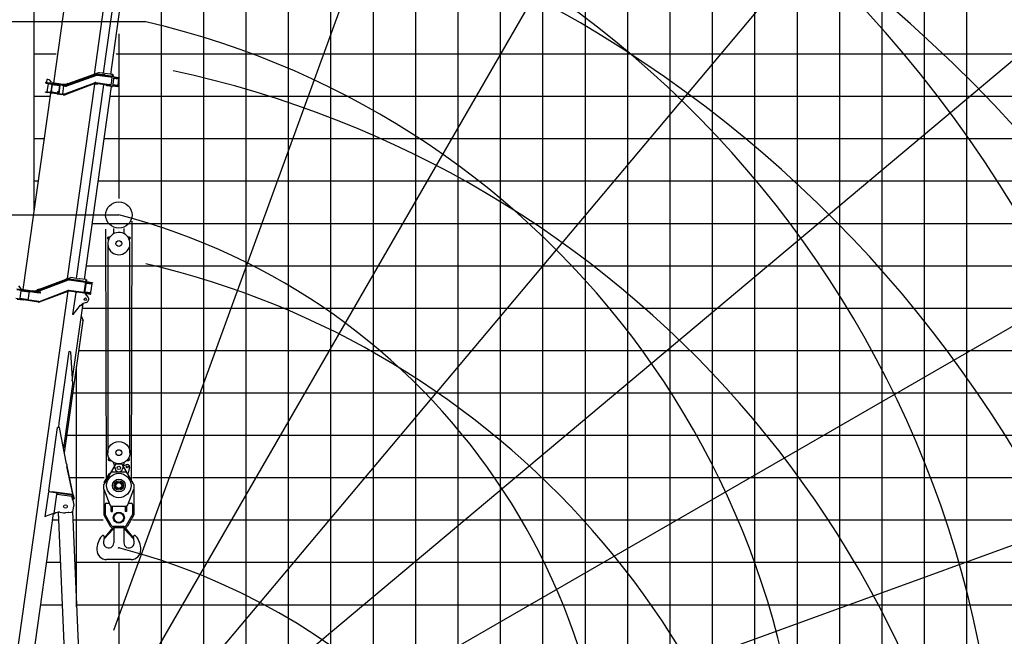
# Model space of a CAD drawing. Extents: x -28185 to 52541, y -37549 to 51651.
# Tile 4 of 8: x -15243 to 7981, y -8580 to 5974. Entities that reach past the tile are written whole.
import ezdxf

# ---------------------------------------------------------------- set-up
doc = ezdxf.new("R2010")
doc.units = 0
doc.layers.get('0').update_dxf_attribs({"linetype": 'CONTINUOUS'})

msp = doc.modelspace()

# ---------------------------------------------------------------- linework, layer by layer
at = {"color": 151, "linetype": 'Continuous'}
for p, q in [((-14900.754169, 1475.449277), (-14900.754169, 27166.986031)), ((-2003.59983, 21840.828338), (-13026.98927, -8445.685233)), ((3932.544222, 18732.240839), (-12182.531462, -9179.889013)), ((9238.675558, 14640.067327), (-11478.396015, -10049.577148)), ((-13481.563186, 4682.825349), (-12197.461226, 13819.685555)), ((-13267.981796, 4707.999399), (-11985.501671, 13833.319653)), ((-13094.684884, 4683.644107), (-11814.292355, 13794.110339)), ((-14435.319664, 4478.225284), (-13145.185018, 13658.010282)), ((13753.565253, 9688.661806), (-10935.977727, -11028.324602)), ((17340.031412, 4028.486328), (-10571.757703, -12086.392631)), ((-12595.230945, 1217.637921), (-12616.720085, -4879.648788)), ((-13192.798992, -4855.971477), (-13213.550909, 1030.392923)), ((-13167.060932, 689.909944), (-13167.217204, -4245.606749)), ((-12642.220038, -4245.624068), (-12642.050684, 689.892625)), ((19889.107279, -2168.462664), (-10396.802585, -13191.632373)), ((-14601.538549, -4780.749948), (-14601.479331, -4780.758271)), ((-14454.55423, -5833.013969), (-14316.86799, -5833.013969))]:
    msp.add_line(p, q, dxfattribs=at)
at = {"color": 10, "linetype": 'Continuous'}
for p, q in [((-4900.754169, -17833.013969), (-4900.754169, 27166.986031)), ((99.245831, -17833.013969), (99.245831, 22166.986031)), ((5099.245831, -17833.013969), (5099.245831, 19166.986031)), ((-9900.754169, -15646.165855), (-9900.754169, 18121.171891)), ((-14900.754169, 2166.986031), (-14803.565017, 2166.986031)), ((-13388.79683, 2166.986031), (25099.245831, 2166.986031)), ((-14859.502037, -441.974627), (-14093.142025, -154.594321)), ((-14841.790617, -448.149574), (-14088.928592, -165.829618)), ((-14158.467642, -155.40074), (-14780.853182, -392.302748)), ((-14159.491499, -155.256846), (-14136.036087, -146.435843)), ((-14158.467642, -155.40074), (-14159.491499, -155.256846)), ((-14136.036087, -146.435843), (-14055.006519, -115.961324)), ((-14074.243527, -164.20768), (-13694.727409, -217.545192)), ((-13754.052211, -197.090209), (-14072.549357, -152.328354)), ((-14055.006519, -115.961324), (-14042.211626, -111.149803)), ((-13900.074568, -131.125864), (-14040.231585, -111.42808)), ((-13900.074568, -131.125864), (-13836.747935, -140.025842)), ((-13831.47143, -140.767406), (-13836.747935, -140.025842)), ((-13682.203492, -161.745647), (-13831.47143, -140.767406)), ((-13754.052211, -197.090209), (-13726.912904, -200.904389)), ((-13682.203492, -161.745647), (-13727.15647, -481.602708)), ((-13726.912904, -200.904389), (-13697.085198, -205.0964)), ((-13666.092306, -164.009926), (-13711.045284, -483.866988)), ((-13694.449133, -215.565151), (-13697.085198, -205.0964)), ((-13694.727409, -217.545192), (-13694.449133, -215.565151)), ((-13682.203492, -161.745647), (-13666.092306, -164.009926)), ((-13674.999418, -227.38732), (-13538.798878, -246.529058)), ((-13672.355095, -208.57199), (-13666.754614, -209.359086)), ((-13666.754614, -209.359086), (-13536.154556, -227.713727)), ((-13527.593669, -228.916881), (-13530.237991, -247.732212)), ((-15857.793776, -12936.282187), (-14100.504026, -432.515907)), ((-15311.527364, -398.289378), (-14837.781041, -464.870082)), ((-15309.300628, -382.445327), (-14835.554305, -449.026031)), ((-15270.438799, -307.120795), (-15219.373101, -374.887265)), ((-15234.827109, -606.994838), (-15208.38422, -418.843905)), ((-15222.156563, -394.692627), (-15219.373101, -374.887265)), ((-15209.080085, -423.795245), (-15013.006532, -451.351586)), ((-15205.322481, -397.058503), (-15203.93075, -387.155822)), ((-15203.93075, -387.155822), (-14942.499742, -423.897554)), ((-15040.145287, -644.453859), (-15011.475664, -440.458895)), ((-14897.795041, -430.18039), (-14942.499742, -423.897554)), ((-14827.587443, -410.091576), (-14873.049273, -427.396058)), ((-14835.554305, -449.026031), (-14815.570041, -451.834636)), ((-14782.020927, -389.095093), (-14829.00498, -406.196729)), ((-14829.00498, -406.196729), (-14821.480581, -426.870175)), ((-14774.496505, -409.768523), (-14821.480581, -426.870175)), ((-14815.570041, -451.834636), (-14758.710612, -459.825707)), ((-14782.020927, -389.095093), (-14774.496505, -409.768523)), ((-14779.439957, -677.351143), (-14105.473199, -421.555299)), ((-14775.181141, -688.570623), (-14101.21559, -432.774609)), ((-13705.444803, -484.654084), (-14086.394592, -431.115083)), ((-13791.072222, -460.501277), (-14084.724414, -419.231153)), ((-13902.107753, -465.093727), (-13893.072026, -458.284818)), ((-13763.932916, -464.315458), (-13791.072222, -460.501277)), ((-13730.077413, -469.073539), (-13763.932916, -464.315458)), ((-13706.173207, -449.200357), (-13704.736635, -448.398829)), ((-13704.736635, -448.398829), (-13570.419447, -467.275878)), ((-13677.227173, -243.238621), (-13676.067012, -244.403864)), ((-13676.067012, -244.403864), (-13541.749824, -263.280914)), ((-13566.22483, -467.865393), (-13537.555207, -263.870429)), ((-13537.555207, -263.870429), (-13552.023393, -244.670474)), ((-13541.749824, -263.280914), (-13537.555207, -263.870429)), ((-13530.237991, -247.732212), (-13538.798878, -246.529058)), ((-15337.225708, -602.701929), (-15188.685497, -623.577894)), ((-15300.275176, -620.013666), (-15156.686306, -640.193766)), ((-15234.131243, -602.043498), (-15038.05769, -629.599838)), ((-14794.259745, -679.010819), (-15188.685497, -623.577894)), ((-14795.929925, -690.894768), (-15156.686306, -640.193766)), ((-14837.781041, -464.870082), (-14817.796778, -467.678687)), ((-14817.796778, -467.678687), (-14760.937348, -475.669759)), ((-13921.479692, -466.409807), (-13993.988972, -982.340139)), ((-13906.624755, -468.497532), (-13921.479692, -466.409807)), ((-13902.107753, -465.093727), (-13906.624755, -468.497532)), ((-13735.775387, -480.391399), (-13730.35586, -471.054788)), ((-13730.35586, -471.054788), (-13730.077413, -469.073539)), ((-13709.872728, -484.03178), (-13701.940389, -493.224491)), ((-13708.400962, -465.051657), (-13572.200423, -484.193394)), ((-13705.444803, -484.654084), (-13574.844745, -503.008725)), ((-13701.940214, -493.22544), (-13633.707485, -572.30992)), ((-13566.22483, -467.865393), (-13585.424938, -482.33481)), ((-13574.844745, -503.008725), (-13566.283858, -504.21188)), ((-13572.200423, -484.193394), (-13563.639535, -485.396549)), ((-13570.419447, -467.275878), (-13566.22483, -467.865393)), ((-13566.283858, -504.21188), (-13563.639535, -485.396549)), ((-14004.983231, -2547.929946), (-13748.619928, -723.810265)), ((-13984.085697, -983.731953), (-13809.370224, -760.87762)), ((-13817.169552, -770.982124), (-13809.775073, -761.532625)), ((-13809.775073, -761.532625), (-13809.303421, -760.928613)), ((-13808.200872, -762.764677), (-13809.775073, -761.532625)), ((-13808.200872, -762.764677), (-13807.714379, -762.142731)), ((-13808.200872, -762.764677), (-13801.89956, -767.693517)), ((-13801.89956, -767.693517), (-13801.354972, -766.998066)), ((-13791.733207, -768.134592), (-13769.066605, -739.242245)), ((-13672.09853, -701.432759), (-13743.590107, -722.064087)), ((-14187.237599, -4252.254131), (-13748.459125, -1130.183061)), ((-13993.242533, -982.445044), (-13993.988972, -982.340139)), ((-13984.085697, -983.731953), (-13993.242533, -982.445044)), ((-13786.314812, -1023.138871), (-13790.95118, -1025.012775)), ((-13788.302318, -1031.568576), (-13790.95118, -1025.012775)), ((-13790.392375, -1026.397977), (-13790.95118, -1025.012775)), ((-13788.302318, -1031.568576), (-13753.945627, -1116.60578)), ((-13748.576611, -1116.546753), (-13786.314812, -1023.138871)), ((-13753.945627, -1116.60578), (-13748.459125, -1130.183061)), ((-13750.739703, -1124.537272), (-13753.212767, -1118.419147)), ((-13746.105061, -1122.66469), (-13750.739703, -1124.537272)), ((-13746.105061, -1122.66469), (-13748.576611, -1116.546753)), ((-14085.965465, -1857.05144), (-14322.977239, -3543.477838)), ((-14085.965465, -1857.05144), (-14068.777506, -1859.467051)), ((-14047.027753, -1862.523779), (-14068.777506, -1859.467051)), ((-14047.027753, -1862.523779), (-13999.977227, -2629.536335)), ((-13999.977227, -2629.536335), (-14210.815898, -4129.731434)), ((-13987.776403, -2833.013969), (25099.245831, -2833.013969)), ((-14559.716066, -5137.03866), (-14350.399708, -3647.675386)), ((-14345.680784, -3648.338588), (-14350.399708, -3647.675386)), ((-14302.284018, -3654.437605), (-14345.680784, -3648.338588)), ((-14322.977239, -3543.477838), (-14326.860912, -3650.983548)), ((-14138.228585, -4506.92377), (-14302.284018, -3654.437605)), ((-14128.632513, -4564.323268), (-13989.258559, -5236.824257)), ((-13991.72452, -5224.943464), (-14127.759669, -4569.394472)), ((-14564.756532, -5172.684112), (-14646.868683, -5756.942421)), ((-14564.33042, -5172.743998), (-14564.756532, -5172.684112)), ((-14007.111232, -5251.056048), (-14564.33042, -5172.743998)), ((-14543.593486, -5159.50079), (-14559.716066, -5137.03866)), ((-14554.870312, -5157.915935), (-14557.097131, -5173.760571)), ((-14547.80777, -5158.908511), (-14554.870312, -5157.915935)), ((-14547.80777, -5158.908511), (-14480.470259, -5168.372181)), ((-14004.932763, -5235.204617), (-14480.470259, -5168.372181)), ((-14429.219986, -5681.498753), (-14365.896184, -5230.926484)), ((-14363.66947, -5215.082591), (-14365.896184, -5230.926484)), ((-14009.400595, -5281.028672), (-14365.896184, -5230.926484)), ((-14363.66947, -5215.082591), (-14361.721053, -5201.218888)), ((-13995.555173, -5348.155834), (-14009.400595, -5281.028672)), ((-14004.867777, -5235.213751), (-13989.134943, -5237.424856)), ((-13991.72452, -5224.943464), (-13989.134943, -5237.424856)), ((-13967.83557, -5337.361634), (-13985.381302, -5350.582605)), ((-13968.094027, -5336.909261), (-13982.052146, -5274.234823)), ((-13952.476834, -5333.430625), (-13968.094027, -5336.909261)), ((-13967.944566, -5336.876342), (-13967.83557, -5337.361634)), ((-13952.476834, -5333.430625), (-13966.435137, -5270.757676)), ((-13993.110756, -5354.006444), (-13990.424159, -5354.384021)), ((-13985.381302, -5350.582605), (-13990.424159, -5354.384021)), ((-13988.909352, -5364.283633), (-13966.465667, -5481.920158)), ((-13978.31725, -5603.975282), (-13963.043686, -5499.859276)), ((-13966.465667, -5481.920158), (-13963.043686, -5499.859276)), ((-15472.579571, -12990.420513), (-14445.760554, -5684.223568)), ((-14646.868683, -5756.942421), (-14643.217777, -5755.62266)), ((-14467.182593, -5691.969757), (-14643.217777, -5755.62266)), ((-14445.760554, -5684.223568), (-14467.182593, -5691.969757)), ((-14445.760554, -5684.223568), (-14429.915894, -5686.45039)), ((-14429.219986, -5681.498753), (-14429.915894, -5686.45039)), ((-14429.219986, -5681.498753), (-14414.366584, -5683.586262)), ((-14296.6918, -5649.632996), (-14210.933323, -5661.685564)), ((-14097.403883, -5655.068057), (-14160.161781, -5662.312397)), ((-14085.477079, -5655.284277), (-14021.187834, -5646.989309)), ((-14747.753351, -7833.013969), (-14233.049439, -7833.013969)), ((-13902.767587, -7833.013969), (22099.245831, -7833.013969))]:
    msp.add_line(p, q, dxfattribs=at)
at = {"color": 7, "linetype": 'Continuous'}
for p, q in [((-3900.754169, -17833.013969), (-3900.754169, 27166.986031)), ((-2900.754169, -17833.013969), (-2900.754169, 27166.986031)), ((3099.245831, -17833.013969), (3099.245831, 27166.986031)), ((4099.245831, -17833.013969), (4099.245831, 27166.986031)), ((-8900.754169, -17833.013969), (-8900.754169, 25166.986031)), ((-7900.754169, -17833.013969), (-7900.754169, 25166.986031)), ((-6900.754169, -17833.013969), (-6900.754169, 25166.986031)), ((-5900.754169, -17833.013969), (-5900.754169, 25166.986031)), ((-1900.754169, -17833.013969), (-1900.754169, 22166.986031)), ((-900.754169, -17833.013969), (-900.754169, 22166.986031)), ((1099.245831, -17833.013969), (1099.245831, 22166.986031)), ((2099.245831, -17833.013969), (2099.245831, 22166.986031)), ((-10900.754169, -15646.165855), (-10900.754169, 20703.821976)), ((6099.245831, -17833.013969), (6099.245831, 19166.986031)), ((7099.245831, -17833.013969), (7099.245831, 19166.986031)), ((-11900.754169, -13631.997142), (-11900.754169, 13178.902566)), ((-12264.51765, 5920.140243), (-26904.31748, 5920.140243)), ((-12900.754169, 1755.539923), (-12900.754169, 5639.590001)), ((-14900.754169, 5166.986031), (-14381.942513, 5166.986031)), ((-12967.174326, 5166.986031), (18099.245831, 5166.986031)), ((-14900.754169, 4166.986031), (-14522.483347, 4166.986031)), ((-13107.715161, 4166.986031), (25099.245831, 4166.986031)), ((-14900.754169, 3166.986031), (-14663.024182, 3166.986031)), ((-13248.255995, 3166.986031), (25099.245831, 3166.986031)), ((-12904.713914, 1363.87834), (-26904.31748, 1363.87834)), ((-13529.337665, 1166.986031), (25099.245831, 1166.986031)), ((-13669.878499, 166.986031), (25099.245831, 166.986031)), ((-13763.967508, -833.013969), (25099.245831, -833.013969)), ((-13847.235568, -1833.013969), (20099.245831, -1833.013969)), ((-13900.754169, -7881.05625), (-13900.754169, -2213.818604)), ((-14128.317238, -3833.013969), (25099.245831, -3833.013969)), ((-14073.055112, -4833.013969), (-13247.483792, -4833.013969)), ((-12583.353784, -4833.013969), (25099.245831, -4833.013969)), ((-13986.586138, -5833.013969), (-13277.480485, -5833.013969)), ((-12578.963201, -5833.013969), (25099.245831, -5833.013969)), ((-14595.095065, -6833.013969), (-14274.958715, -6833.013969)), ((-13944.676862, -6833.013969), (25099.245831, -6833.013969)), ((-12900.754169, -13489.878231), (-12900.754169, -6833.013969))]:
    msp.add_line(p, q, dxfattribs=at)
at = {"color": 130, "linetype": 'Continuous'}
for p, q in [((-14136.546909, 4429.700958), (-13434.920518, 4686.078022)), ((-14132.428353, 4418.430927), (-13430.802112, 4674.806779)), ((-14128.996457, 4409.037422), (-13427.370066, 4665.414486)), ((-13383.654739, 4718.366332), (-14104.400506, 4456.734028)), ((-13417.722493, 4666.435257), (-13103.527546, 4622.278037)), ((-13056.617569, 4625.783545), (-13416.330762, 4676.337938)), ((-13095.562809, 4643.374388), (-13414.660751, 4688.220679)), ((-13044.390614, 4676.575708), (-13359.636013, 4720.880559)), ((-13287.410334, 4670.336799), (-13286.018603, 4680.23948)), ((-13234.029529, 4672.932892), (-13286.018603, 4680.23948)), ((-13235.42126, 4663.030212), (-13234.029529, 4672.932892)), ((-13024.7547, 4629.888803), (-13065.704753, 4678.429726)), ((-13044.390614, 4676.575708), (-13036.257642, 4675.432693)), ((-13040.101553, 4648.081846), (-13036.257642, 4675.432693)), ((-14625.107815, 4478.642995), (-14470.722944, 4456.945616)), ((-14622.881079, 4494.487046), (-14593.173037, 4490.311853)), ((-14600.543281, 4560.016433), (-14608.337111, 4504.560451)), ((-14608.337111, 4504.560451), (-14598.124377, 4491.007719)), ((-14586.990529, 4570.229164), (-14600.543281, 4560.016433)), ((-14571.632932, 4471.128822), (-14600.302727, 4267.13263)), ((-14593.173037, 4490.311853), (-14468.496207, 4472.789668)), ((-14586.990529, 4570.229164), (-14554.311207, 4565.636385)), ((-14554.311207, 4565.636385), (-14503.245509, 4497.869915)), ((-14542.052895, 4460.911664), (-14541.217889, 4466.853035)), ((-14542.052895, 4460.911664), (-14492.539491, 4453.953009)), ((-14483.343981, 4452.660664), (-14509.78687, 4264.509731)), ((-14506.028971, 4478.064554), (-14503.245509, 4497.869915)), ((-14482.35395, 4452.521525), (-14503.897749, 4299.229434)), ((-14492.623076, 4453.358274), (-14491.620901, 4460.489115)), ((-14492.539491, 4453.953009), (-14443.026088, 4446.994354)), ((-14489.811543, 4298.862118), (-14470.577556, 4435.719047)), ((-14483.049816, 4447.570184), (-14295.193844, 4421.168749)), ((-14479.292209, 4474.306947), (-14477.900478, 4484.209627)), ((-14216.46947, 4447.467895), (-14477.900478, 4484.209627)), ((-14470.722944, 4456.945616), (-14460.009154, 4455.439891)), ((-14469.185825, 4445.621727), (-14470.577556, 4435.719047)), ((-14468.496207, 4472.789668), (-14457.782418, 4471.283943)), ((-14251.585037, 4426.147792), (-14460.009154, 4455.439891)), ((-14249.358301, 4441.991843), (-14457.782418, 4471.283943)), ((-14443.026088, 4446.994354), (-14442.191082, 4452.935725)), ((-14322.332599, 4228.066476), (-14293.662973, 4432.06146)), ((-14313.419948, 4226.813884), (-14284.750323, 4430.808869)), ((-14305.664789, 4361.039873), (-14297.175093, 4421.447196)), ((-14251.585037, 4426.147792), (-14237.123875, 4424.115408)), ((-14249.358301, 4441.991843), (-14234.897139, 4439.95946)), ((-14237.123875, 4424.115408), (-14188.399834, 4417.267691)), ((-14234.897139, 4439.95946), (-14186.173098, 4433.111742)), ((-14166.404844, 4440.431771), (-14216.46947, 4447.467895)), ((-14213.451497, 4420.788472), (-14199.834182, 4402.717685)), ((-14198.442451, 4412.620366), (-14191.664867, 4417.726561)), ((-14186.163433, 4433.110384), (-14181.161332, 4432.407384)), ((-14182.02867, 4420.411835), (-14152.688117, 4416.288289)), ((-14181.161332, 4432.407384), (-14151.018106, 4428.17103)), ((-14179.168614, 4220.519635), (-13476.595141, 4485.494806)), ((-14175.640293, 4211.16311), (-13473.06684, 4476.138284)), ((-13468.831507, 4464.909785), (-14166.813896, 4201.666008)), ((-14107.034926, 4463.96918), (-14154.018829, 4446.868755)), ((-14154.018829, 4446.868755), (-14148.547052, 4431.833711)), ((-14152.688117, 4416.288289), (-14151.018106, 4428.17103)), ((-14148.547052, 4431.833711), (-14132.399803, 4431.325886)), ((-14099.510526, 4443.295733), (-14132.399803, 4431.325886)), ((-14112.045075, -137.413031), (-13467.433147, 4449.239165)), ((-14107.034926, 4463.96918), (-14099.510526, 4443.295733)), ((-14091.09589, 4462.944543), (-14091.300268, 4461.490315)), ((-14088.356709, 4462.559576), (-14091.09589, 4462.944543)), ((-13901.097852, -130.982051), (-13258.813776, 4439.106611)), ((-13409.832026, 4441.143856), (-13467.433147, 4449.239165)), ((-13127.278093, 4420.620477), (-13454.07018, 4466.548109)), ((-13125.608085, 4432.503198), (-13452.400172, 4478.430831)), ((-13451.008441, 4488.333512), (-13128.718014, 4443.038546)), ((-13190.661926, 4415.860316), (-13199.902563, 4429.347924)), ((-13073.854113, 4397.964812), (-13187.667247, 4413.960205)), ((-13099.769111, 4438.970043), (-13128.718014, 4443.038546)), ((-13100.138806, 4416.806299), (-13127.278093, 4420.620477)), ((-13098.468799, 4428.68902), (-13125.608085, 4432.503198)), ((-13101.996676, 4633.170748), (-13103.666856, 4621.286798)), ((-13103.527546, 4622.278037), (-13074.578644, 4618.209534)), ((-13100.138806, 4416.806299), (-13090.706344, 4415.480653)), ((-13099.769111, 4438.970043), (-13091.335157, 4437.784728)), ((-13085.00854, 4426.797304), (-13098.468799, 4428.68902)), ((-13097.745923, 4428.587427), (-13091.335157, 4437.784728)), ((-13097.399992, 4630.302156), (-13095.39581, 4644.56265)), ((-13095.562809, 4643.374388), (-13068.423523, 4639.56021)), ((-13078.739921, 4527.404483), (-13091.335157, 4437.784728)), ((-13090.706344, 4415.480653), (-13085.286817, 4424.817263)), ((-13085.286817, 4424.817263), (-13085.00854, 4426.797304)), ((-13066.144689, 4617.024219), (-13078.739921, 4527.404483)), ((-13074.578644, 4618.209534), (-13066.144689, 4617.024219)), ((-13069.771993, 4627.632279), (-13066.144689, 4617.024219)), ((-13058.975355, 4638.232357), (-13068.423523, 4639.56021)), ((-13058.975355, 4638.232357), (-13056.33929, 4627.763606)), ((-13056.617569, 4625.783545), (-13056.33929, 4627.763606)), ((-13023.633541, 4625.823565), (-13055.313598, 4400.408251)), ((-13051.277544, 4429.126262), (-12929.524858, 4412.015038)), ((-13048.911671, 4445.960324), (-12927.744055, 4428.931326)), ((-13028.313983, 4592.520494), (-12907.146366, 4575.491496)), ((-13025.948109, 4609.354556), (-12904.195423, 4592.243332)), ((-13023.844114, 4628.245845), (-13023.691811, 4628.22444)), ((-13023.787594, 4628.060394), (-13023.691811, 4628.22444)), ((-13023.691811, 4628.22444), (-12892.99021, 4609.855528)), ((-12923.549438, 4428.341811), (-12942.749373, 4413.873623)), ((-12927.744055, 4428.931326), (-12923.549438, 4428.341811)), ((-12923.549438, 4428.341811), (-12902.951749, 4574.901981)), ((-12902.951749, 4574.901981), (-12917.419938, 4594.101916)), ((-12907.146366, 4575.491496), (-12902.951749, 4574.901981)), ((-12904.195423, 4592.243332), (-12895.634536, 4591.040177)), ((-12895.634536, 4591.040177), (-12892.99021, 4609.855528)), ((-15163.328214, -392.862136), (-14512.554616, 4237.632621)), ((-14635.642259, 4259.980599), (-14633.972079, 4271.864548)), ((-14635.642259, 4259.980599), (-14581.177515, 4252.326078)), ((-14633.972079, 4271.864548), (-14579.507335, 4264.210028)), ((-14581.344515, 4251.137816), (-14579.340333, 4265.39831)), ((-14512.059419, 4242.612163), (-14581.177515, 4252.326078)), ((-14510.963435, 4254.576811), (-14579.507335, 4264.210028)), ((-14569.887515, 4262.85805), (-14568.495784, 4272.760731)), ((-14568.495784, 4272.760731), (-14518.98238, 4265.802076)), ((-14520.513421, 4254.908157), (-14518.843071, 4266.793314)), ((-14518.98238, 4265.802076), (-14508.997507, 4264.398794)), ((-14512.755284, 4237.660823), (-14504.126449, 4299.058176)), ((-14512.755284, 4237.660823), (-14504.832664, 4236.547371)), ((-14512.633616, 4242.692861), (-14510.963435, 4254.576811)), ((-14510.963435, 4254.576811), (-14510.389238, 4254.496113)), ((-14504.832664, 4236.547371), (-14496.911233, 4235.434087)), ((-14500.737753, 4301.610661), (-14504.126449, 4299.058176)), ((-14504.126449, 4299.058176), (-14496.203829, 4297.944724)), ((-14500.737753, 4301.610661), (-14495.786413, 4300.914796)), ((-14496.911233, 4235.434087), (-14488.282397, 4296.83144)), ((-14495.805574, 4240.327834), (-14496.215367, 4240.385427)), ((-14496.203829, 4297.944724), (-14488.282397, 4296.83144)), ((-14495.805574, 4240.327834), (-14494.135394, 4252.211784)), ((-14353.327627, 4220.303865), (-14495.805574, 4240.327834)), ((-14495.786413, 4300.914796), (-14490.835072, 4300.21893)), ((-14494.545187, 4252.269377), (-14494.135394, 4252.211784)), ((-14351.657447, 4232.187814), (-14494.135394, 4252.211784)), ((-14493.153456, 4262.172057), (-14469.468977, 4258.843421)), ((-14492.45759, 4267.123398), (-14349.953044, 4247.09569)), ((-14490.835072, 4300.21893), (-14488.282397, 4296.83144)), ((-14470.860708, 4248.94074), (-14469.468977, 4258.843421)), ((-14354.406686, 4215.406379), (-14353.710821, 4220.357719)), ((-14354.406686, 4215.406379), (-14346.485255, 4214.293094)), ((-14353.327627, 4220.303865), (-14351.657447, 4232.187814)), ((-14352.040641, 4232.241669), (-14345.777851, 4276.803732)), ((-14346.485255, 4214.293094), (-14338.562635, 4213.179643)), ((-14342.390344, 4279.356384), (-14345.777851, 4276.803732)), ((-14345.777851, 4276.803732), (-14337.85642, 4275.690447)), ((-14342.390344, 4279.356384), (-14337.439003, 4278.660519)), ((-14338.562635, 4213.179643), (-14329.9338, 4274.576996)), ((-14337.697533, 4218.107198), (-14337.866769, 4218.130983)), ((-14337.85642, 4275.690447), (-14329.9338, 4274.576996)), ((-14337.697533, 4218.107198), (-14336.027352, 4229.991148)), ((-14295.075642, 4212.117082), (-14337.697533, 4218.107198)), ((-14337.439003, 4278.660519), (-14332.487663, 4277.964653)), ((-14336.196589, 4230.014933), (-14336.027352, 4229.991148)), ((-14336.027352, 4229.991148), (-14293.405462, 4224.001032)), ((-14334.108993, 4244.868954), (-14320.245002, 4242.920497)), ((-14332.487663, 4277.964653), (-14329.9338, 4274.576996)), ((-14322.226251, 4243.198943), (-14313.736725, 4303.605058)), ((-14312.344994, 4313.507738), (-14313.736725, 4303.605058)), ((-14307.05652, 4351.137192), (-14312.344994, 4313.507738)), ((-14312.344994, 4313.507738), (-14310.362537, 4313.229122)), ((-14305.664789, 4361.039873), (-14307.05652, 4351.137192)), ((-14305.07527, 4350.858746), (-14307.05652, 4351.137192)), ((-14295.075642, 4212.117082), (-14268.570979, 4208.392095)), ((-14293.405462, 4224.001032), (-14266.900799, 4220.276044)), ((-14214.114692, 4200.738763), (-14268.570979, 4208.392095)), ((-14266.900799, 4220.276044), (-14212.444512, 4212.622712)), ((-14246.082433, 4217.350214), (-14223.493609, 4234.372113)), ((-14224.88534, 4224.469432), (-14198.442451, 4412.620366)), ((-14224.88534, 4224.469432), (-14193.196049, 4220.015793)), ((-14224.88534, 4224.469432), (-14216.374391, 4213.175021)), ((-14214.114692, 4200.738763), (-14192.0718, 4197.640836)), ((-14212.444512, 4212.622712), (-14190.40162, 4209.524786)), ((-14198.442451, 4412.620366), (-14166.75316, 4408.166726)), ((-14189.009889, 4219.427467), (-14193.196049, 4220.015793)), ((-14171.049226, 4212.894527), (-14175.640293, 4211.16311)), ((-14166.813896, 4201.666008), (-14171.406168, 4199.934781)), ((-14154.079848, 4406.385608), (-14166.75316, 4408.166726)), ((-13715.422589, -157.077007), (-13075.22611, 4398.157634)), ((-13073.854113, 4397.964812), (-13060.532869, 4396.092634)), ((-13053.921867, 4410.310931), (-12932.16918, 4393.199707)), ((-12923.608293, 4391.996553), (-12932.16918, 4393.199707)), ((-12920.96397, 4410.811884), (-12929.524858, 4412.015038)), ((-12920.96397, 4410.811884), (-12923.608293, 4391.996553)), ((-13024.536397, 923.365576), (-13024.536421, 1042.431746)), ((-12784.580784, 1042.659761), (-12784.58076, 923.37846)), ((-13120.654499, 838.901827), (-13152.055697, 838.90182)), ((-13142.42018, 800.89798), (-13152.055689, 800.897978)), ((-12652.061433, 838.901923), (-12688.437647, 838.901915)), ((-12652.061426, 800.89808), (-12666.671951, 800.898077)), ((-13137.408673, -4389.619505), (-13124.200687, -4389.619503)), ((-12685.236595, -4389.603787), (-12672.219038, -4389.603785)), ((-13137.408665, -4427.619442), (-13093.883348, -4427.619433)), ((-13024.718618, -4505.609987), (-13024.718618, -4479.079205)), ((-13024.718618, -4505.609987), (-12992.794943, -4628.491532)), ((-12784.718618, -4505.609987), (-12816.642293, -4628.491532)), ((-12784.718618, -4479.079202), (-12784.718618, -4505.609987)), ((-12715.553919, -4427.607636), (-12672.219031, -4427.607627)), ((-14603.086795, -5125.892922), (-14602.627449, -5125.957479))]:
    msp.add_line(p, q, dxfattribs=at)
at = {"color": 15, "linetype": 'Continuous'}
for p, q in [((-12988.422085, -4530.449605), (-13250.631972, -4978.561964)), ((-12846.927605, -4515.610063), (-12962.513055, -4515.610063)), ((-12558.838086, -4978.568166), (-12821.043226, -4530.46392)), ((-12734.250479, -4529.262202), (-12799.425355, -4567.398836)), ((-12652.969247, -4587.668524), (-12681.156173, -4729.914921)), ((-13247.657913, -4949.724465), (-13121.40531, -4733.960857)), ((-13111.043979, -4740.018061), (-13121.39863, -4733.959108)), ((-13067.838738, -4695.608842), (-12741.608269, -4695.608842)), ((-12681.155871, -4729.918294), (-12698.417836, -4740.019015)), ((-13254.728579, -5105.562324), (-13116.942016, -5473.151645)), ((-13254.718621, -5105.283403), (-13254.718621, -4999.172563)), ((-13254.718621, -5105.773393), (-13254.718621, -5712.686723)), ((-13237.299048, -4955.785884), (-13247.653698, -4949.726931)), ((-12692.519105, -5473.146134), (-12554.733484, -5105.559327)), ((-12554.723504, -4999.172563), (-12554.723504, -5105.241899)), ((-12554.723504, -5105.773393), (-12554.723504, -5712.686723)), ((-13224.718621, -5465.596635), (-13224.718621, -5704.745073)), ((-13194.718621, -5435.596635), (-13131.012566, -5435.596635)), ((-13086.720574, -5635.595903), (-13086.720574, -5497.485307)), ((-13070.114129, -5505.600053), (-12739.327996, -5505.600053)), ((-13054.718621, -5635.595903), (-13054.718621, -5505.600785)), ((-12754.723504, -5502.762162), (-12754.723504, -5635.595903)), ((-12722.721551, -5502.762162), (-12722.721551, -5635.595903)), ((-12678.434441, -5435.596635), (-12614.723504, -5435.596635)), ((-12584.723504, -5465.596635), (-12584.723504, -5704.745073)), ((-13250.82091, -5727.476546), (-13106.269227, -5982.570414)), ((-13084.458371, -5960.175493), (-13220.820081, -5719.533638)), ((-13086.720574, -5635.595903), (-13054.718621, -5635.595903)), ((-12722.721551, -5635.595903), (-12754.723504, -5635.595903)), ((-12724.988473, -5960.174838), (-12588.626041, -5719.531709)), ((-12558.619816, -5727.47599), (-12703.173185, -5982.572832)), ((-13054.738847, -6018.278693), (-13251.401141, -6261.136451)), ((-13054.738847, -6018.278693), (-13039.195927, -6030.865099)), ((-13022.213738, -6028.094194), (-13042.35534, -6028.094194)), ((-12769.113152, -6020.5981), (-13041.017449, -6020.5981)), ((-12777.184441, -5990.5981), (-13032.760613, -5990.5981)), ((-13022.223504, -6020.597612), (-13022.223504, -6370.594194)), ((-12766.603387, -6028.094194), (-12787.228387, -6028.094194)), ((-12787.223504, -6020.597612), (-12787.223504, -6370.594194)), ((-12754.703191, -6018.278504), (-12770.246112, -6030.864911)), ((-12754.703191, -6018.278504), (-12558.040898, -6261.136263)), ((-13247.684715, -6241.24646), (-13265.616639, -6350.806257)), ((-13251.401141, -6261.136451), (-13241.220452, -6269.380609)), ((-13037.986933, -6049.174835), (-13241.220297, -6269.380104)), ((-13022.213738, -6053.094194), (-13041.930535, -6053.094194)), ((-12767.203973, -6053.094194), (-12787.228387, -6053.094194)), ((-12771.45458, -6049.174931), (-12568.221216, -6269.380201)), ((-12558.040898, -6261.136263), (-12568.221587, -6269.38042)), ((-12543.84673, -6350.809369), (-12561.778653, -6241.249572)), ((-12617.223504, -6768.093217), (-13192.218621, -6768.093217))]:
    msp.add_line(p, q, dxfattribs=at)
at = {"color": 161, "linetype": 'Continuous'}
for p, q in [((-14138.617948, -10086.250028), (-14324.608805, -5648.309861)), ((-13994.889097, -5634.896501), (-13808.915181, -10072.432424))]:
    msp.add_line(p, q, dxfattribs=at)
at = {"color": 10, "linetype": 'Continuous'}
for points in [[(-14138.228585, -4506.92377), (-14136.556196, -4517.335523), (-14134.843748, -4527.747504), (-14132.514267, -4541.629958), (-14127.759669, -4569.394472)], [(-13988.909352, -5364.283633), (-13991.085856, -5358.905962), (-13992.563751, -5355.322202), (-13995.555173, -5348.155834)], [(-14085.477079, -5655.284277), (-14089.441433, -5655.227139), (-14097.403883, -5655.068057)], [(-14085.477079, -5655.284277), (-14089.441433, -5655.227139), (-14097.403883, -5655.068057)]]:
    msp.add_lwpolyline(points, dxfattribs=at)
at = {"color": 7, "linetype": 'Continuous'}
msp.add_circle((-12904.713914, 1363.87834), 310.999868, dxfattribs=at)
at = {"color": 130, "linetype": 'Continuous'}
for centre, radius in [((-13142.05541, 819.901659), 7.999983), ((-12904.555808, 689.901633), 69.999852), ((-12662.061342, 819.901659), 7.999983), ((-12904.718621, -4245.61506), 262.498583), ((-12904.718621, -4245.61506), 69.999852), ((-12904.718621, -4605.610062), 39.999902)]:
    msp.add_circle(centre, radius, dxfattribs=at)
at = {"color": 10, "linetype": 'Continuous'}
for centre, radius in [((-13694.279993, -624.569089), 30.249999), ((-14164.711372, -5516.7075), 42)]:
    msp.add_circle(centre, radius, dxfattribs=at)
at = {"color": 15, "linetype": 'Continuous'}
for centre, radius in [((-12904.718621, -4605.610063), 39.999981), ((-12706.915887, -4576.979936), 22.999954), ((-12904.718621, -5020.595903), 287.5), ((-12904.718621, -5020.595903), 149.998505), ((-12904.718621, -5020.595903), 107.500458), ((-12904.718621, -5020.595903), 79.996567), ((-12904.718621, -5020.595903), 69.999962), ((-12904.718621, -5780.595414), 129.999924), ((-12904.718621, -5780.595414), 115.000092), ((-13047.062371, -6040.579057), 6.99999), ((-12762.379754, -6040.579057), 6.99999)]:
    msp.add_circle(centre, radius, dxfattribs=at)
at = {"color": 151, "linetype": 'Continuous'}
msp.add_circle((-12904.721062, -6493.094117), 6.017053, dxfattribs=at)
at = {"color": 190, "linetype": 'Continuous'}
for radius, start, end in [(38440.772148, 357.360891, 79.360891), (33846.313768, 357.002338, 79.002338), (29253.597181, 356.531179, 78.531179), (24663.595448, 355.884591, 77.884591), (20078.170554, 354.9425, 76.9425), (15501.384621, 353.443476, 75.443476)]:
    msp.add_arc((-16800.754169, -13637.858035), radius, start, end, dxfattribs=at)
at = {"color": 220, "linetype": 'Continuous'}
for centre, radius, start, end in [((-16800.754169, -19347.886821), 38440.772148, 3.004535, 79.360891), ((-16800.754169, -19347.886821), 33846.312404, 3.412839, 79.00235), ((-16800.754169, -19347.886821), 29253.59576, 3.949435, 78.531192), ((-16800.754169, -19347.886821), 24663.593948, 4.685956, 77.884607), ((-16800.754169, -19347.886821), 20078.168939, 5.759407, 76.94252), ((-16800.754169, -21495.858035), 15500.387065, 15.578827, 75.442546)]:
    msp.add_arc(centre, radius, start, end, dxfattribs=at)
at = {"color": 130, "linetype": 'Continuous'}
for centre, radius, start, end in [((-13420.505955, 4646.629896), 42.000004, 81.999995, 110.072482), ((-13420.505955, 4646.629896), 30.000003, 81.999995, 110.072482), ((-13420.505955, 4646.629896), 20.000002, 81.999995, 110.072482), ((-13366.594672, 4671.367157), 50.000004, 81.999995, 109.950973), ((-14623.994533, 4486.564407), 8.000001, 81.999995, 262), ((-14159.446189, 4489.945174), 50.000004, 262, 278.892461), ((-14146.842913, 4457.879072), 42.000004, 262, 290.072487), ((-14146.842913, 4457.879072), 30.000003, 262, 290.072487), ((-13458.245373, 4436.840067), 52.000005, 81.999995, 110.663963), ((-13458.245373, 4436.840067), 42.000004, 82.000005, 110.663963), ((-13458.245373, 4436.840067), 30.000003, 81.999995, 110.663963), ((-14186.226427, 4239.232828), 42.000004, 262, 290.663958), ((-14186.226427, 4239.232828), 30.000003, 262, 290.663958), ((-14186.226427, 4239.232828), 20.000002, 262, 290.663958), ((-14146.842913, 4457.879072), 52.000005, 262, 290.072487), ((-12904.546043, 689.89675), 262.498339, 62.805439, 142.623138), ((-13152.055393, 819.901415), 18.999922, 89.419143, 269.999891), ((-12904.546043, 689.89675), 262.498339, 156.13409, 25.01454), ((-12904.546043, 689.89675), 262.498339, 154.984533, 156.13409), ((-12904.546043, 689.89675), 262.498339, 142.623138, 154.984432), ((-12904.546043, 689.89675), 262.498339, 25.015592, 62.79512), ((-12652.061358, 819.901659), 18.999922, 270.000182, 90.580712), ((-13137.218475, -4408.605754), 18.999938, 89.999982, 270.580676), ((-12672.219499, -4408.601115), 18.999938, 269.419288, 89.999873), ((-12904.718618, -4605.610062), 91.000008, 194.563078, 345.436925)]:
    msp.add_arc(centre, radius, start, end, dxfattribs=at)
at = {"color": 10, "linetype": 'Continuous'}
for centre, radius, start, end in [((-14078.394558, -193.919118), 42.000004, 82.000005, 110.555814), ((-14078.394558, -193.919118), 30.000003, 81.999995, 110.555814), ((-14890.836386, -380.666987), 50.000004, 262, 290.83863), ((-14870.034859, -413.885278), 30.000003, 262.096527, 290.555814), ((-14090.569785, -460.823125), 42.000004, 81.999995, 110.783628), ((-14090.569785, -460.823125), 30.000003, 81.999995, 110.783628), ((-14790.084552, -649.302777), 42.000004, 262, 290.783633), ((-14790.084552, -649.302777), 30.000003, 262, 290.783633), ((-13694.279993, -624.569089), 79.999998, 286.096984, 40.786876), ((-13795.666354, -765.048647), 5, 232.642249, 321.886265), ((-13729.727903, -770.104458), 49.999999, 106.096984, 141.88626), ((-14011.334712, -5280.756849), 29.999999, 12.556044, 81.999995), ((-14011.334712, -5280.756849), 45.999999, 12.556044, 81.999995), ((-14317.567765, -5798.173206), 149.999997, 81.999995, 130.189684), ((-14183.098702, -5463.63195), 199.999996, 262, 276.585167)]:
    msp.add_arc(centre, radius, start, end, dxfattribs=at)
at = {"color": 15, "linetype": 'Continuous'}
for centre, radius, start, end in [((-12962.513055, -4545.610063), 29.999983, 90.00018, 149.666329), ((-12846.927605, -4545.610063), 29.999983, 30.333782, 90.000071), ((-12706.915887, -4576.979936), 54.999962, 348.79175, 119.799209), ((-13067.838738, -4725.608842), 29.999981, 90.000125, 149.666315), ((-12741.608269, -4725.608842), 29.999981, 30.333782, 90.000071), ((-13224.718621, -4993.714555), 29.999962, 149.666752, 180.000565), ((-12584.723504, -4993.714555), 29.999962, 359.999435, 30.33329), ((-13194.718621, -5465.596635), 29.999981, 90.000016, 180.000005), ((-13070.114129, -5455.600053), 49.999981, 200.547922, 269.999984), ((-12739.327996, -5455.600053), 49.999981, 269.999929, 339.452023), ((-12614.723504, -5465.596635), 29.999981, 0.000036, 90.000016), ((-13224.718621, -5712.686723), 29.999981, 179.999991, 209.538524), ((-13194.718621, -5704.745073), 29.999981, 179.999991, 209.538415), ((-12614.723504, -5704.745073), 29.999981, 330.4616, 0.000036), ((-12584.723504, -5712.686723), 29.999981, 330.461491, 0.000036), ((-13041.017449, -5945.5981), 74.999977, 209.538528, 269.999984), ((-13032.257684, -5930.5981), 59.999981, 209.538418, 269.999984), ((-13047.062371, -6040.579057), 12.499983, 316.55416, 50.999995), ((-12777.184441, -5930.5981), 59.999981, 269.999984, 330.46158), ((-12762.379754, -6040.579057), 12.499983, 129.000007, 223.445841), ((-12768.424676, -5945.5981), 74.999977, 269.999984, 330.461471), ((-12922.282098, -6529.992387), 499.999695, 140.721131, 180.928323), ((-13282.218621, -6235.594194), 34.999981, 350.704695, 140.741239), ((-12527.223504, -6235.594194), 34.999981, 39.258763, 189.295319), ((-12887.160027, -6529.992387), 499.999695, 359.071677, 39.278871), ((-13144.718621, -6370.594194), 122.499924, 170.704623, 0.00001), ((-12664.723504, -6370.594194), 122.499924, 179.999991, 9.295378), ((-13192.218621, -6538.093705), 229.999954, 180.000036, 269.999929), ((-12617.223504, -6538.093705), 229.999954, 270.000038, 359.999964)]:
    msp.add_arc(centre, radius, start, end, dxfattribs=at)
at = {"color": 130, "linetype": 'Continuous'}
for centre, major_axis, ratio, start_param, end_param in [((-13069.108224, 4675.000404), (-0.695866, -4.95134), 0.913545, 2.4558631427, 3.1415926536), ((-14588.34512, 4481.554208), (-1.113453, -7.922628), 0.901523, 6.2762677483, 6.2831853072), ((-14588.34512, 4481.554208), (-1.113453, -7.922628), 0.901523, 0, 0.0081361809), ((-14588.34512, 4481.554208), (-1.113453, -7.922628), 0.901523, 0, 0.0085832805), ((-14187.286553, 4425.189103), (1.113453, 7.922628), 0.847451, 3.1415926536, 6.2831853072), ((-13203.591898, 4426.296545), (0.695866, 4.95134), 0.913545, 5.4977871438, 6.2831853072), ((-13186.971381, 4418.911546), (0.695866, 4.95134), 0.913545, 2.3561944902, 3.1415926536), ((-13028.156947, 4626.459289), (-0.695866, -4.95134), 0.913545, 2.0644870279, 2.4558631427), ((-13028.156947, 4626.459289), (-0.695866, -4.95134), 0.913545, 1.5707963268, 2.4558631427), ((-13059.837003, 4401.043974), (-0.695866, -4.95134), 0.913545, 0, 1.5707963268)]:
    msp.add_ellipse(centre, major_axis=major_axis, ratio=ratio, start_param=start_param, end_param=end_param, dxfattribs=at)
at = {"color": 10, "linetype": 'Continuous'}
for centre, major_axis, ratio, start_param, end_param in [((-14759.824063, -467.748327), (1.113453, 7.922628), 0.672673, 3.1415926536, 6.2831853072), ((-14026.240789, -5597.545162), (-15.748238, -47.455281), 0.965926, 0.4353483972, 1.7515855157), ((-14026.240789, -5597.545162), (-15.748238, -47.455281), 0.965926, 0.4353483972, 0.921054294)]:
    msp.add_ellipse(centre, major_axis=major_axis, ratio=ratio, start_param=start_param, end_param=end_param, dxfattribs=at)

doc.saveas('drawing.dxf')
